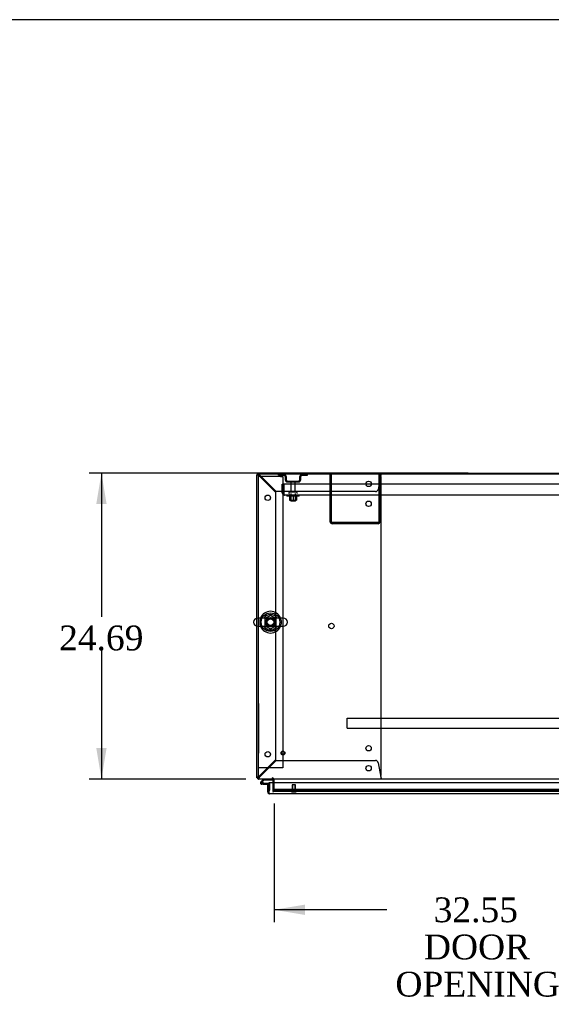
# Model space of a CAD drawing. Header units: inches. Extents: x 2 to 538, y -2 to 358.
# Tile 33 of 43: x 96 to 139, y 279 to 358. Entities that reach past the tile are written whole.
import ezdxf
from ezdxf.enums import TextEntityAlignment as Align
from ezdxf.lldxf.tags import DXFTag

# ---------------------------------------------------------------- set-up
doc = ezdxf.new("R2010")
doc.units = ezdxf.units.IN
doc.header["$MEASUREMENT"] = 0
for name, color, linetype in [('COM43135', 7, 'Continuous'), ('COM50669', 7, 'Continuous'), ('COM50677-1', 7, 'Continuous'), ('COM52168-13', 7, 'Continuous'), ('COM54746-68', 7, 'Continuous'), ('COM54926-1', 7, 'Continuous'), ('COM55738-23', 7, 'Continuous'), ('COM56145', 7, 'Continuous'), ('COM70110-4', 7, 'Continuous'), ('COM70220', 7, 'Continuous'), ('COM71189-4', 7, 'Continuous'), ('COM71190-4', 7, 'Continuous'), ('Default', 7, 'Continuous'), ('NTS166105', 7, 'Continuous'), ('NTS18024', 7, 'Continuous'), ('QLB20185', 7, 'Continuous'), ('SCS86414', 7, 'Continuous'), ('STD26089', 7, 'Continuous'), ('STD26258', 7, 'Continuous'), ('WAF25059', 7, 'Continuous'), ('WAF25377', 7, 'Continuous'), ('WAM254785', 7, 'Continuous')]:
    doc.layers.add(name, color=color, linetype=linetype)
doc.styles.add('SEACAD_Times_New_Roman', font='times.ttf')
tags = doc.linetypes.add('HIDDEN2', pattern=[0.1875, 0.125, -0.0625]).pattern_tags.tags
tags[6:7] = [DXFTag(74, 4), DXFTag(75, 0), DXFTag(340, '0'), DXFTag(46, 0.0), DXFTag(50, 0.0), DXFTag(44, 0.0), DXFTag(45, 0.0)]
tags[4:5] = [DXFTag(74, 4), DXFTag(75, 0), DXFTag(340, '0'), DXFTag(46, 0.0), DXFTag(50, 0.0), DXFTag(44, 0.0), DXFTag(45, 0.0)]
doc.dimstyles.new('HAMMOND_(STH_-_540x360)', dxfattribs={"dimtxt": 2, "dimasz": 2.5, "dimexe": 1, "dimexo": 1, "dimgap": 0.5, "dimtad": 0, "dimtih": 1, "dimtoh": 1, "dimzin": 0, "dimdsep": 46, "dimtxsty": 'SEACAD_Times_New_Roman', "dimblk1": '_SE_FILLED', "dimblk2": '_SE_FILLED', "dimsah": 1, "dimcen": 1, "dimadec": 0, "dimazin": 0, "dimtfac": 0.8, "dimtofl": 0, "dimtmove": 0, "dimatfit": 3, "dimfxl": 0, "dimtolj": 1, "dimtzin": 0, "dimarcsym": 0})

# ---------------------------------------------------------------- blocks, each defined once
blk = doc.blocks.new('SE')
at = {"layer": 'COM43135', "color": 7, "linetype": 'HIDDEN2'}
for p, q in [((117.588, 320.609), (117.713, 320.609)), ((117.588, 319.919), (117.588, 320.609)), ((185.463, 320.609), (117.713, 320.609)), ((117.713, 319.919), (117.713, 320.609)), ((117.713, 320.609), (117.713, 319.919)), ((117.713, 319.837), (117.664, 319.77)), ((117.713, 319.919), (117.713, 319.919)), ((117.713, 319.919), (117.713, 319.837)), ((117.713, 319.919), (117.713, 319.77)), ((185.403, 319.734), (117.773, 319.734)), ((117.773, 319.734), (117.773, 319.734)), ((117.773, 319.734), (117.773, 319.734)), ((117.773, 319.734), (117.773, 319.734))]:
    blk.add_line(p, q, dxfattribs=at)
for start, end in [(180, 233.80595), (233.80595, 269.87917), (269.94113, 270)]:
    blk.add_arc((117.773, 319.919), 0.185, start, end, dxfattribs=at)
blk.add_open_spline([(117.713, 319.77), (117.723, 319.758), (117.733, 319.749), (117.748, 319.74), (117.753, 319.738), (117.763, 319.735), (117.768, 319.734), (117.773, 319.734)], degree=3, knots=[0, 0, 0, 0, 0.5, 0.5, 0.75, 0.75, 1, 1, 1, 1], dxfattribs=at)
at = {"layer": 'COM50669', "color": 7, "linetype": 'HIDDEN2'}
for p, q in [((121.462, 317.564), (121.462, 321.421)), ((121.557, 317.564), (121.557, 321.421)), ((125.367, 321.421), (125.367, 317.564)), ((125.462, 321.421), (125.462, 317.564)), ((125.319, 317.516), (121.605, 317.516)), ((125.319, 317.421), (121.605, 317.421))]:
    blk.add_line(p, q, dxfattribs=at)
for centre, radius, start, end in [((121.605, 317.564), 0.143, 180, 270), ((121.605, 317.564), 0.048, 180, 270), ((125.319, 317.564), 0.143, 270, 0), ((125.319, 317.564), 0.048, 270, 0)]:
    blk.add_arc(centre, radius, start, end, dxfattribs=at)
at = {"layer": 'COM50677-1', "color": 7, "linetype": 'HIDDEN2'}
for p, q in [((115.836, 321.233), (115.651, 321.233)), ((117.466, 321.233), (115.836, 321.233)), ((117.466, 321.233), (117.651, 321.233)), ((117.651, 321.233), (117.651, 297.733)), ((115.836, 297.733), (115.651, 297.733)), ((117.466, 297.733), (115.836, 297.733)), ((117.651, 297.733), (117.466, 297.733))]:
    blk.add_line(p, q, dxfattribs=at)
blk.add_circle((116.651, 309.483), 0.375, dxfattribs=at)
at = {"layer": 'COM52168-13', "color": 7, "linetype": 'Continuous'}
for p, q in [((116.431, 296.411), (116.526, 296.411)), ((116.431, 295.784), (116.431, 296.411)), ((150.336, 296.516), (116.526, 296.516)), ((116.526, 296.516), (116.526, 295.784)), ((116.526, 295.784), (116.526, 296.411)), ((116.526, 295.721), (116.487, 295.671)), ((116.526, 295.784), (116.526, 295.784)), ((116.526, 295.784), (116.526, 295.671)), ((116.526, 295.784), (116.526, 295.721)), ((150.288, 295.641), (116.574, 295.641)), ((116.574, 295.641), (116.574, 295.641)), ((116.574, 295.641), (116.574, 295.641)), ((116.574, 295.641), (116.574, 295.641))]:
    blk.add_line(p, q, dxfattribs=at)
for start, end in [(180, 232.49641), (232.49641, 269.84393), (269.92383, 270)]:
    blk.add_arc((116.574, 295.784), 0.143, start, end, dxfattribs=at)
blk.add_open_spline([(116.526, 295.671), (116.534, 295.661), (116.542, 295.654), (116.554, 295.646), (116.558, 295.644), (116.566, 295.642), (116.57, 295.641), (116.574, 295.641)], degree=3, knots=[0, 0, 0, 0, 0.5, 0.5, 0.75, 0.75, 1, 1, 1, 1], dxfattribs=at)
at = {"layer": 'COM54746-68', "color": 7, "linetype": 'Continuous'}
for p, q in [((116.079, 296.828), (115.867, 296.617)), ((115.884, 296.543), (115.884, 296.518)), ((115.931, 296.593), (116.105, 296.766)), ((115.959, 296.593), (115.934, 296.593)), ((115.934, 296.468), (115.959, 296.468)), ((116.063, 296.413), (115.946, 296.413)), ((116.009, 296.518), (116.009, 296.543)), ((116.063, 296.53), (116.009, 296.53)), ((116.063, 296.475), (116.049, 296.475)), ((116.526, 296.475), (116.063, 296.475)), ((116.063, 296.475), (116.063, 296.413)), ((116.063, 296.413), (116.526, 296.413)), ((116.105, 296.766), (116.798, 296.766)), ((116.526, 296.413), (116.526, 296.411)), ((116.798, 296.766), (116.798, 296.827)), ((116.526, 295.925), (116.526, 295.925))]:
    blk.add_line(p, q, dxfattribs=at)
at = {"layer": 'COM54746-68', "color": 7, "linetype": 'HIDDEN2'}
for p, q in [((115.91, 296.572), (115.931, 296.593)), ((116.049, 296.475), (115.946, 296.475)), ((116.009, 296.53), (116.001, 296.53)), ((116.001, 296.525), (116.063, 296.519)), ((116.563, 296.475), (116.526, 296.475)), ((116.588, 295.925), (116.588, 296.45)), ((116.798, 296.827), (116.798, 296.828)), ((116.526, 295.925), (116.588, 295.925))]:
    blk.add_line(p, q, dxfattribs=at)
at = {"layer": 'COM54746-68', "color": 7, "linetype": 'Continuous'}
for centre, radius, start, end in [((115.946, 296.53), 0.117, 132.39205, 0), ((115.934, 296.543), 0.05, 90, 180), ((115.934, 296.518), 0.05, 180, 270), ((115.959, 296.543), 0.05, 0, 90), ((115.959, 296.518), 0.05, 270, 0), ((115.946, 296.53), 0.117, 0, 72.97263)]:
    blk.add_arc(centre, radius, start, end, dxfattribs=at)
at = {"layer": 'COM54746-68', "color": 7, "linetype": 'HIDDEN2'}
for centre, radius, start, end in [((115.946, 296.53), 0.117, 72.97263, 132.39205), ((115.946, 296.53), 0.055, 131.19588, 0), ((115.946, 296.53), 0.055, 0, 131.19588), ((116.563, 296.45), 0.025, 0, 90)]:
    blk.add_arc(centre, radius, start, end, dxfattribs=at)
at = {"layer": 'COM54926-1', "color": 7, "linetype": 'HIDDEN2'}
for p, q in [((115.556, 321.373), (115.586, 321.373)), ((115.661, 321.373), (115.586, 321.373)), ((115.696, 321.421), (115.699, 321.421)), ((115.699, 321.486), (115.699, 321.516)), ((115.699, 321.411), (115.699, 321.486)), ((115.699, 321.421), (115.699, 321.421)), ((115.699, 321.316), (117.056, 319.959)), ((117.114, 320.016), (115.757, 321.373)), ((125.545, 321.373), (125.325, 320.196)), ((125.556, 321.516), (125.556, 321.486)), ((125.556, 321.411), (125.556, 321.486)), ((125.556, 297.143), (125.556, 321.201)), ((117.056, 319.959), (117.056, 298.386)), ((125.109, 320.016), (117.114, 320.016)), ((117.056, 298.386), (115.699, 297.029)), ((115.757, 296.971), (117.114, 298.328)), ((117.114, 298.328), (125.109, 298.328)), ((125.325, 298.149), (125.545, 296.971)), ((115.661, 296.971), (115.651, 296.971)), ((115.696, 296.923), (115.699, 296.923)), ((115.699, 296.933), (115.699, 296.858)), ((115.699, 296.923), (115.699, 296.923)), ((115.699, 296.828), (115.699, 296.858)), ((125.556, 296.933), (125.556, 296.858)), ((125.556, 296.858), (125.556, 296.828))]:
    blk.add_line(p, q, dxfattribs=at)
for centre in [(124.556, 320.641), (116.431, 319.516), (124.556, 319.031), (121.556, 309.172), (124.556, 299.313), (116.431, 298.828), (124.556, 297.703)]:
    blk.add_circle(centre, 0.218, dxfattribs=at)
for centre, radius, start, end in [((115.95, 321.951), 0.683, 237.77092, 248.44519), ((115.951, 321.524), 0.327, 207.45416, 219.5439), ((115.121, 321.122), 0.683, 21.55482, 32.22907), ((115.548, 321.121), 0.327, 50.45607, 62.54588), ((125.336, 321.201), 0.22, 0, 26.93449), ((128.142, 321.184), 2.604, 173.31986, 175.82487), ((125.864, 321.304), 0.326, 160.71602, 167.67415), ((125.109, 320.236), 0.22, 270, 349.3887), ((125.109, 298.108), 0.22, 10.6113, 90), ((125.336, 297.143), 0.22, 333.06551, 0), ((115.95, 296.393), 0.683, 111.55481, 122.22908), ((115.951, 296.82), 0.327, 140.4561, 152.54584), ((115.121, 297.222), 0.683, 327.77093, 338.44518), ((115.548, 297.223), 0.327, 297.45412, 309.54393), ((128.142, 297.161), 2.604, 184.17513, 186.68014)]:
    blk.add_arc(centre, radius, start, end, dxfattribs=at)
for centre, start_param, end_param in [((115.699, 321.373), 1.570796, 3.141593), ((115.699, 296.971), 3.141593, 4.712389)]:
    blk.add_ellipse(centre, major_axis=(0.048, 0), ratio=0.99836, start_param=start_param, end_param=end_param, dxfattribs=at)
at = {"layer": 'COM55738-23', "color": 7, "linetype": 'HIDDEN2'}
for p, q in [((117.3, 321.349), (117.3, 321.421)), ((117.3, 321.349), (117.722, 321.349)), ((117.837, 321.234), (117.837, 320.984)), ((117.909, 321.234), (117.909, 320.984)), ((119.015, 320.984), (119.015, 321.234)), ((119.087, 320.984), (119.087, 321.234)), ((119.203, 321.349), (119.625, 321.349)), ((119.625, 321.349), (119.625, 321.421)), ((118.025, 320.868), (118.9, 320.868)), ((118.025, 320.796), (118.9, 320.796))]:
    blk.add_line(p, q, dxfattribs=at)
for centre, radius, start, end in [((117.722, 321.234), 0.188, 0, 90), ((117.722, 321.234), 0.116, 0, 90), ((118.025, 320.984), 0.188, 180, 270), ((118.025, 320.984), 0.116, 180, 270), ((118.9, 320.984), 0.116, 270, 0), ((118.9, 320.984), 0.188, 270, 0), ((119.203, 321.234), 0.188, 90, 180), ((119.203, 321.234), 0.116, 90, 180)]:
    blk.add_arc(centre, radius, start, end, dxfattribs=at)
at = {"layer": 'COM56145', "color": 7, "linetype": 'HIDDEN2'}
for p, q in [((122.838, 301.693), (122.838, 301.736)), ((122.838, 301.736), (180.338, 301.736)), ((122.838, 300.966), (122.838, 301.693)), ((122.838, 300.923), (122.838, 300.966)), ((122.838, 300.923), (180.338, 300.923))]:
    blk.add_line(p, q, dxfattribs=at)
at = {"layer": 'COM70110-4', "color": 7, "linetype": 'Continuous'}
for p, q in [((187.524, 321.421), (115.651, 321.421)), ((115.651, 321.421), (115.651, 309.815)), ((115.651, 309.152), (115.651, 296.971)), ((115.651, 296.971), (115.651, 296.828)), ((187.524, 296.828), (115.651, 296.828)), ((116.931, 296.828), (116.931, 296.78)), ((116.931, 296.516), (116.931, 296.78))]:
    blk.add_line(p, q, dxfattribs=at)
at = {"layer": 'COM70110-4', "color": 7, "linetype": 'HIDDEN2'}
for p, q in [((115.651, 309.815), (115.651, 309.152)), ((116.931, 296.002), (116.931, 296.516)), ((116.931, 296.002), (116.931, 295.955)), ((116.931, 295.86), (116.931, 295.955)), ((116.931, 295.955), (116.932, 295.955)), ((116.932, 295.862), (116.931, 295.86)), ((116.931, 295.86), (116.931, 295.859)), ((116.931, 295.859), (149.971, 295.859)), ((149.721, 295.995), (117.181, 295.995)), ((149.721, 295.902), (117.181, 295.902))]:
    blk.add_line(p, q, dxfattribs=at)
for start, end in [(90.76309, 264.26118), (0, 82.24882), (273.39435, 0)]:
    blk.add_arc((116.651, 309.483), 0.344, start, end, dxfattribs=at)
for centre in [(117.181, 295.952), (117.181, 295.858)]:
    blk.add_ellipse(centre, major_axis=(-0.25, 0), ratio=0.173648, start_param=4.712389, end_param=6.212082, dxfattribs=at)
at = {"layer": 'COM70220', "color": 7, "linetype": 'HIDDEN2'}
for p, q in [((117.342, 295.986), (117.092, 295.986)), ((149.52, 295.986), (117.342, 295.986))]:
    blk.add_line(p, q, dxfattribs=at)
blk.add_arc((117.092, 295.736), 0.25, 90, 180, dxfattribs=at)
at = {"layer": 'COM71189-4', "color": 7, "linetype": 'Continuous'}
for p, q in [((115.556, 309.809), (115.556, 321.373)), ((115.699, 321.516), (151.445, 321.516)), ((115.556, 296.923), (115.556, 309.157)), ((115.651, 296.923), (115.556, 296.923)), ((116.836, 296.78), (116.836, 296.516))]:
    blk.add_line(p, q, dxfattribs=at)
at = {"layer": 'COM71189-4', "color": 7, "linetype": 'HIDDEN2'}
for p, q in [((115.556, 309.157), (115.556, 309.809)), ((116.836, 296.516), (116.836, 295.861)), ((116.931, 295.861), (116.836, 295.861))]:
    blk.add_line(p, q, dxfattribs=at)
at = {"layer": 'COM71189-4', "color": 7, "linetype": 'Continuous'}
for centre, radius, start, end in [((115.699, 321.373), 0.143, 90, 180), ((115.699, 296.971), 0.143, 199.61294, 250.38706), ((116.788, 296.78), 0.048, 0, 90), ((116.788, 296.78), 0.143, 0, 19.61294)]:
    blk.add_arc(centre, radius, start, end, dxfattribs=at)
at = {"layer": 'COM71189-4', "color": 7, "linetype": 'HIDDEN2'}
for centre, radius, start, end in [((115.699, 321.373), 0.048, 90, 180), ((115.699, 296.971), 0.048, 180, 270), ((115.699, 296.971), 0.143, 250.38706, 270), ((116.788, 296.78), 0.143, 19.61294, 90)]:
    blk.add_arc(centre, radius, start, end, dxfattribs=at)
at = {"layer": 'COM71190-4', "color": 7, "linetype": 'HIDDEN2'}
blk.add_line((116.931, 295.861), (149.088, 295.861), dxfattribs=at)
at = {"layer": 'NTS166105', "color": 7, "linetype": 'HIDDEN2'}
for p, q in [((118.186, 319.638), (118.186, 319.318)), ((118.186, 319.318), (118.465, 319.318)), ((118.465, 319.638), (118.465, 319.318)), ((118.465, 319.318), (118.736, 319.318)), ((118.736, 319.638), (118.736, 319.318))]:
    blk.add_line(p, q, dxfattribs=at)
at = {"layer": 'NTS18024', "color": 7, "linetype": 'HIDDEN2'}
for p, q in [((116.651, 310.018), (116.186, 309.746)), ((117.116, 309.746), (116.651, 310.018)), ((116.186, 309.746), (116.186, 309.22)), ((116.186, 309.22), (116.656, 308.946)), ((116.656, 308.946), (117.116, 309.22)), ((117.116, 309.22), (117.116, 309.746))]:
    blk.add_line(p, q, dxfattribs=at)
blk.add_circle((116.651, 309.483), 0.263, dxfattribs=at)
at = {"layer": 'QLB20185', "color": 7, "linetype": 'HIDDEN2'}
for p, q in [((115.681, 302.923), (115.651, 302.923)), ((115.681, 302.923), (115.681, 302.548)), ((115.681, 302.548), (115.681, 299.298)), ((115.698, 301.739), (115.681, 301.739)), ((115.698, 301.725), (115.681, 301.725)), ((115.696, 301.723), (115.681, 301.723)), ((115.696, 301.613), (115.681, 301.613)), ((115.696, 301.608), (115.681, 301.608)), ((115.681, 301.595), (115.698, 301.595)), ((115.698, 301.521), (115.681, 301.521)), ((115.698, 301.517), (115.681, 301.517)), ((115.681, 301.391), (115.698, 301.391)), ((115.681, 301.387), (115.698, 301.387)), ((115.698, 301.307), (115.681, 301.307)), ((115.696, 301.305), (115.681, 301.305)), ((115.696, 301.247), (115.681, 301.247)), ((115.696, 301.181), (115.681, 301.181)), ((115.696, 301.175), (115.681, 301.175)), ((115.681, 301.173), (115.698, 301.173)), ((115.681, 301.173), (115.698, 301.173)), ((115.696, 301.093), (115.681, 301.093)), ((115.696, 301.09), (115.681, 301.09)), ((115.696, 301.081), (115.681, 301.081)), ((115.696, 301.07), (115.681, 301.07)), ((115.696, 301.05), (115.681, 301.05)), ((115.696, 301.715), (115.696, 301.723)), ((115.696, 301.613), (115.696, 301.715)), ((115.696, 301.595), (115.696, 301.608)), ((115.696, 301.391), (115.696, 301.517)), ((115.696, 301.298), (115.696, 301.305)), ((115.696, 301.247), (115.696, 301.298)), ((115.696, 301.181), (115.696, 301.247)), ((115.696, 301.175), (115.696, 301.181)), ((115.696, 301.09), (115.696, 301.093)), ((115.696, 301.081), (115.696, 301.09)), ((115.696, 301.07), (115.696, 301.081)), ((115.696, 301.05), (115.696, 301.07)), ((115.696, 300.982), (115.696, 301.05)), ((115.696, 300.959), (115.681, 300.959)), ((115.696, 300.877), (115.681, 300.877)), ((115.698, 300.876), (115.681, 300.876)), ((115.696, 300.857), (115.681, 300.857)), ((115.696, 300.777), (115.681, 300.777)), ((115.681, 300.742), (115.698, 300.742)), ((115.696, 300.735), (115.681, 300.735)), ((115.698, 300.685), (115.681, 300.685)), ((115.696, 300.675), (115.681, 300.675)), ((115.698, 300.67), (115.681, 300.67)), ((115.696, 300.653), (115.681, 300.653)), ((115.696, 300.509), (115.681, 300.509)), ((115.681, 300.507), (115.698, 300.507)), ((115.696, 300.471), (115.681, 300.471)), ((115.696, 300.456), (115.681, 300.456)), ((115.698, 300.404), (115.681, 300.404)), ((115.696, 300.402), (115.681, 300.402)), ((115.696, 300.302), (115.681, 300.302)), ((115.681, 300.3), (115.698, 300.3)), ((115.698, 300.26), (115.681, 300.26)), ((115.698, 300.26), (115.681, 300.26)), ((115.696, 300.233), (115.681, 300.233)), ((115.696, 300.959), (115.696, 300.982)), ((115.696, 300.777), (115.696, 300.857)), ((115.696, 300.742), (115.696, 300.777)), ((115.696, 300.608), (115.696, 300.653)), ((115.696, 300.516), (115.696, 300.608)), ((115.696, 300.509), (115.696, 300.516)), ((115.696, 300.456), (115.696, 300.471)), ((115.696, 300.406), (115.696, 300.456)), ((115.696, 300.394), (115.696, 300.402)), ((115.696, 300.31), (115.696, 300.394)), ((115.696, 300.302), (115.696, 300.31)), ((115.696, 300.233), (115.696, 300.26)), ((115.696, 300.109), (115.696, 300.233)), ((115.696, 300.109), (115.681, 300.109)), ((115.681, 300.082), (115.698, 300.082)), ((115.696, 300.082), (115.696, 300.109)), ((115.681, 298.923), (115.651, 298.923)), ((115.681, 299.298), (115.681, 298.923))]:
    blk.add_line(p, q, dxfattribs=at)
at = {"layer": 'SCS86414', "color": 7, "linetype": 'Continuous'}
for p, q in [((117.687, 309.815), (115.615, 309.815)), ((115.615, 309.152), (117.687, 309.152))]:
    blk.add_line(p, q, dxfattribs=at)
for centre, radius, start, end in [((115.615, 309.483), 0.331, 90, 270), ((116.651, 309.483), 0.625, 32.00545, 147.99455), ((117.687, 309.483), 0.331, 270, 90), ((116.651, 309.483), 0.625, 212.00545, 327.99455)]:
    blk.add_arc(centre, radius, start, end, dxfattribs=at)
at = {"layer": 'STD26089', "color": 7, "linetype": 'HIDDEN2'}
for p, q in [((118.296, 320.736), (118.296, 319.959)), ((118.628, 319.959), (118.628, 320.736)), ((118.137, 319.929), (118.137, 319.889)), ((118.757, 319.959), (118.167, 319.959)), ((118.275, 319.859), (118.275, 319.234)), ((118.65, 319.234), (118.65, 319.859)), ((118.787, 319.889), (118.787, 319.929)), ((118.65, 319.234), (118.275, 319.234))]:
    blk.add_line(p, q, dxfattribs=at)
for centre, radius, start, end in [((118.356, 320.736), 0.06, 90, 180), ((118.568, 320.736), 0.06, 0, 90), ((118.167, 319.929), 0.03, 90, 180), ((118.167, 319.889), 0.03, 180, 270), ((118.757, 319.929), 0.03, 0, 90), ((118.757, 319.889), 0.03, 270, 0)]:
    blk.add_arc(centre, radius, start, end, dxfattribs=at)
at = {"layer": 'STD26258', "color": 7, "linetype": 'HIDDEN2'}
for p, q in [((118.651, 296.361), (118.401, 296.361)), ((118.401, 296.361), (118.401, 295.767)), ((118.432, 296.361), (118.432, 295.767)), ((118.62, 296.361), (118.62, 295.767)), ((118.651, 295.767), (118.651, 296.361)), ((118.682, 295.767), (118.37, 295.767)), ((118.37, 295.767), (118.37, 295.736)), ((118.682, 295.736), (118.682, 295.767))]:
    blk.add_line(p, q, dxfattribs=at)
for radius in [0.156, 0.125]:
    blk.add_circle((117.651, 298.923), radius, dxfattribs=at)
at = {"layer": 'WAF25059', "color": 7, "linetype": 'HIDDEN2'}
for p, q in [((117.962, 319.734), (117.962, 319.638)), ((118.962, 319.638), (117.962, 319.638)), ((118.962, 319.638), (118.962, 319.734))]:
    blk.add_line(p, q, dxfattribs=at)
at = {"layer": 'WAF25377', "color": 7, "linetype": 'HIDDEN2'}
for radius, start, end in [(0.875, 157.75478, 202.24522), (0.34, 94.30487, 0), (0.34, 0, 92.39414), (0.875, 0, 22.24522), (0.875, 337.75478, 0)]:
    blk.add_arc((116.651, 309.483), radius, start, end, dxfattribs=at)
at = {"layer": 'WAF25377', "color": 7, "linetype": 'Continuous'}
for start, end in [(22.24522, 157.75478), (202.24522, 337.75478)]:
    blk.add_arc((116.651, 309.483), 0.875, start, end, dxfattribs=at)
at = {"layer": 'WAM254785', "color": 7, "linetype": 'HIDDEN2'}
for radius in [0.75, 0.312]:
    blk.add_circle((116.651, 309.483), radius, dxfattribs=at)
blk = doc.blocks.new('DMBLK3527')
at = {"layer": 'Default', "linetype": 'Continuous'}
for points in [[(102.608, 319.016), (103.441, 319.016), (103.024, 321.516)], [(102.608, 299.328), (103.024, 296.828), (103.441, 299.328)]]:
    blk.add_hatch(color=7, dxfattribs=at).paths.add_polyline_path(points)
at = {"layer": 'Default', "color": 7, "linetype": 'Continuous'}
for p, q in [((132.572, 321.516), (102.024, 321.516)), ((103.024, 321.516), (103.024, 309.911)), ((103.024, 307.211), (103.024, 296.828)), ((114.651, 296.828), (102.024, 296.828))]:
    blk.add_line(p, q, dxfattribs=at)
at = {"layer": 'Default', "color": 7, "linetype": 'Continuous', "style": 'SEACAD_Times_New_Roman'}
blk.add_text('24.69', height=2, dxfattribs=at).set_placement((99.612, 309.211), align=Align.TOP_LEFT)
blk = doc.blocks.new('_SE_FILLED')
at = {"color": 0}
blk.add_line((0, 0), (-1, 0), dxfattribs=at)
blk.add_solid([(0, 0), (-1, -0.1665), (-1, 0.1665), (0, 0)], dxfattribs=at)
blk = doc.blocks.new('DMBLK3544')
at = {"layer": 'Default', "linetype": 'Continuous'}
for points in [[(119.431, 285.866), (119.431, 286.699), (116.931, 286.282)], [(146.984, 285.866), (149.484, 286.282), (146.984, 286.699)]]:
    blk.add_hatch(color=7, dxfattribs=at).paths.add_polyline_path(points)
at = {"layer": 'Default', "color": 7, "linetype": 'Continuous'}
for p, q in [((116.931, 294.861), (116.931, 285.282)), ((149.484, 295.046), (149.484, 285.282)), ((126.015, 286.282), (116.931, 286.282)), ((149.484, 286.282), (140.4, 286.282))]:
    blk.add_line(p, q, dxfattribs=at)
at = {"layer": 'Default', "color": 7, "linetype": 'Continuous', "style": 'SEACAD_Times_New_Roman'}
for s, p in [('32.55', (129.795, 287.282)), ('DOOR', (129.013, 284.282)), ('OPENING', (126.715, 281.282))]:
    blk.add_text(s, height=2, dxfattribs=at).set_placement(p, align=Align.TOP_LEFT)
blk = doc.blocks.new('BORDER')
at = {"layer": 'Default', "color": 7, "linetype": 'Continuous'}
blk.add_line((0, 27.86), (-41.86, 27.86), dxfattribs=at)

msp = doc.modelspace()

# ---------------------------------------------------------------- block references
at = {"layer": 'Default', "color": 7, "xscale": 12.8, "yscale": 12.8, "zscale": 12.8}
msp.add_blockref('BORDER', (537.834, 1.476), dxfattribs=at)
at = {"layer": 'Default'}
msp.add_blockref('SE', (0, 0), dxfattribs=at)

# ---------------------------------------------------------------- dimensions: what is measured, and where the dimension line sits
at = {"layer": 'Default', "color": 7, "linetype": 'Continuous'}
dim = msp.add_linear_dim(base=(103.024, 296.828), p1=(133.572, 321.516), p2=(115.651, 296.828), angle=90, text='\\A1;<>', dimstyle='HAMMOND_(STH_-_540x360)', dxfattribs=at)
dim.commit()
dim.dimension.update_dxf_attribs({"geometry": 'DMBLK3527', "text_midpoint": (103.024, 308.211), "dimtype": 160})
dim = msp.add_linear_dim(base=(116.931, 286.282), p1=(149.484, 296.046), p2=(116.931, 295.861), text='\\A1;<>\\PDOOR\\XOPENING', dimstyle='HAMMOND_(STH_-_540x360)', dxfattribs=at)
dim.commit()
dim.dimension.update_dxf_attribs({"geometry": 'DMBLK3544', "text_midpoint": (133.207, 286.282), "dimtype": 160})

doc.saveas('drawing.dxf')
